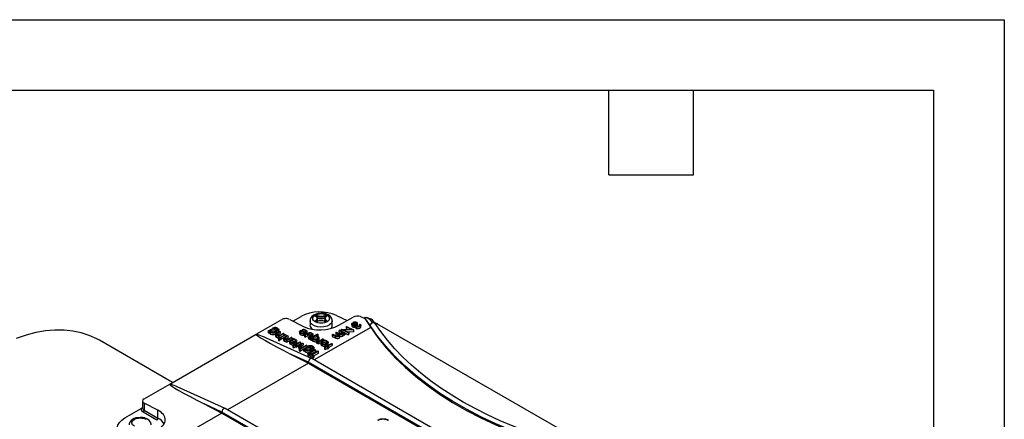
# Model space of a CAD drawing. Header units: inches. Extents: x 0 to 44, y 0 to 34.
# Tile 15 of 15: x 30.1 to 44, y 28.3 to 34. Entities that reach past the tile are written whole.
import ezdxf

# ---------------------------------------------------------------- set-up
doc = ezdxf.new("R2010")
doc.units = ezdxf.units.IN
doc.header["$LTSCALE"] = 4
doc.header["$MEASUREMENT"] = 0
doc.layers.add('TEXT', color=140, linetype='Continuous', lineweight=25)

msp = doc.modelspace()

# ---------------------------------------------------------------- linework, layer by layer
at = {"color": 7, "linetype": 'Continuous'}
for p, q in [((0, 34), (44, 34)), ((44, 34), (44, 0))]:
    msp.add_line(p, q, dxfattribs=at)
for p, q in [((33.408, 29.539), (33.77, 29.748)), ((33.881, 29.751), (34.076, 29.651)), ((33.928, 29.727), (34.042, 29.792)), ((34.169, 29.732), (34.169, 29.667)), ((34.251, 29.804), (34.257, 29.807)), ((34.257, 29.72), (34.251, 29.724)), ((34.252, 29.796), (34.252, 29.796)), ((34.253, 29.728), (34.253, 29.724)), ((34.259, 29.721), (34.253, 29.724)), ((34.254, 29.799), (34.26, 29.803)), ((34.254, 29.793), (34.254, 29.799)), ((34.26, 29.788), (34.26, 29.803)), ((34.264, 29.759), (34.271, 29.751)), ((34.271, 29.803), (34.271, 29.777)), ((34.274, 29.735), (34.274, 29.761)), ((34.278, 29.731), (34.274, 29.719)), ((34.38, 29.717), (34.375, 29.731)), ((34.379, 29.761), (34.379, 29.735)), ((34.382, 29.777), (34.382, 29.803)), ((34.393, 29.803), (34.399, 29.799)), ((34.393, 29.788), (34.393, 29.803)), ((34.4, 29.724), (34.394, 29.721)), ((34.396, 29.807), (34.402, 29.804)), ((34.402, 29.724), (34.396, 29.72)), ((34.399, 29.793), (34.399, 29.799)), ((34.4, 29.724), (34.4, 29.728)), ((34.401, 29.725), (34.401, 29.725)), ((34.484, 29.667), (34.484, 29.732)), ((34.545, 29.806), (34.694, 29.734)), ((34.577, 29.667), (34.78, 29.784)), ((34.783, 29.699), (34.785, 29.674)), ((34.805, 29.706), (34.806, 29.681)), ((34.835, 29.708), (34.826, 29.703)), ((34.826, 29.703), (34.827, 29.679)), ((34.835, 29.708), (34.836, 29.684)), ((34.883, 29.791), (34.944, 29.765)), ((34.944, 29.772), (34.944, 29.773)), ((35.022, 29.663), (34.944, 29.773)), ((34.944, 29.772), (34.944, 29.765)), ((34.944, 29.765), (35.028, 29.638)), ((35.045, 29.75), (34.974, 29.776)), ((35.056, 29.705), (35.023, 29.749)), ((35.091, 29.694), (35.055, 29.743)), ((35.081, 29.708), (35.12, 29.691)), ((33.575, 29.587), (33.631, 29.619)), ((33.575, 29.587), (33.583, 29.582)), ((33.575, 29.587), (33.576, 29.562)), ((33.576, 29.562), (33.585, 29.558)), ((33.583, 29.582), (33.596, 29.589)), ((33.583, 29.582), (33.585, 29.558)), ((33.585, 29.558), (33.597, 29.565)), ((33.596, 29.582), (33.597, 29.557)), ((33.611, 29.542), (33.61, 29.567)), ((33.619, 29.603), (33.62, 29.578)), ((33.645, 29.618), (33.641, 29.616)), ((33.674, 29.604), (33.675, 29.579)), ((33.675, 29.579), (33.679, 29.577)), ((33.684, 29.569), (33.685, 29.548)), ((33.7, 29.565), (33.699, 29.59)), ((33.701, 29.62), (33.703, 29.595)), ((33.701, 29.56), (33.737, 29.581)), ((33.746, 29.577), (33.712, 29.557)), ((33.723, 29.594), (33.714, 29.598)), ((33.714, 29.598), (33.716, 29.573)), ((33.716, 29.573), (33.72, 29.571)), ((33.723, 29.594), (33.724, 29.574)), ((33.729, 29.582), (33.728, 29.607)), ((33.737, 29.581), (33.746, 29.577)), ((33.746, 29.577), (33.747, 29.552)), ((34.021, 29.571), (34.022, 29.546)), ((34.038, 29.597), (34.102, 29.564)), ((34.092, 29.56), (34.038, 29.587)), ((34.038, 29.587), (34.039, 29.563)), ((34.061, 29.598), (34.057, 29.604)), ((34.057, 29.604), (34.058, 29.587)), ((34.061, 29.598), (34.061, 29.585)), ((34.102, 29.593), (34.103, 29.568)), ((34.109, 29.559), (34.11, 29.54)), ((34.126, 29.556), (34.125, 29.581)), ((35.028, 29.638), (34.227, 29.176)), ((34.533, 29.563), (34.541, 29.568)), ((34.56, 29.548), (34.533, 29.563)), ((34.533, 29.563), (34.534, 29.538)), ((34.541, 29.568), (34.577, 29.549)), ((34.59, 29.596), (34.581, 29.591)), ((34.611, 29.575), (34.581, 29.591)), ((34.582, 29.566), (34.581, 29.591)), ((34.582, 29.566), (34.612, 29.551)), ((34.59, 29.596), (34.661, 29.559)), ((34.611, 29.575), (34.612, 29.551)), ((34.612, 29.609), (34.614, 29.61)), ((34.612, 29.609), (34.614, 29.584)), ((34.71, 29.559), (34.612, 29.609)), ((34.614, 29.61), (34.755, 29.608)), ((34.614, 29.584), (34.711, 29.534)), ((34.652, 29.554), (34.64, 29.56)), ((34.783, 29.601), (34.642, 29.603)), ((34.642, 29.603), (34.718, 29.564)), ((34.661, 29.559), (34.652, 29.554)), ((34.661, 29.559), (34.662, 29.534)), ((34.679, 29.647), (34.687, 29.652)), ((34.755, 29.608), (34.679, 29.647)), ((34.679, 29.647), (34.68, 29.622)), ((34.68, 29.622), (34.707, 29.608)), ((34.687, 29.652), (34.785, 29.602)), ((34.691, 29.578), (34.784, 29.576)), ((34.718, 29.564), (34.71, 29.559)), ((34.71, 29.559), (34.711, 29.534)), ((34.718, 29.564), (34.72, 29.539)), ((34.759, 29.685), (34.76, 29.66)), ((34.771, 29.669), (34.772, 29.644)), ((34.785, 29.602), (34.783, 29.601)), ((34.783, 29.601), (34.784, 29.576)), ((34.784, 29.576), (34.786, 29.577)), ((34.785, 29.602), (34.786, 29.577)), ((34.794, 29.663), (34.796, 29.639)), ((34.812, 29.658), (34.814, 29.634)), ((34.822, 29.648), (34.823, 29.623)), ((34.83, 29.681), (34.84, 29.676)), ((34.831, 29.681), (34.836, 29.684)), ((34.84, 29.676), (34.841, 29.651)), ((34.871, 29.676), (34.88, 29.681)), ((34.871, 29.676), (34.872, 29.662)), ((34.876, 29.652), (34.877, 29.627)), ((34.889, 29.643), (34.888, 29.667)), ((35.12, 29.691), (35.101, 29.681)), ((35.12, 29.691), (35.122, 29.69)), ((35.122, 29.69), (38.31, 27.85)), ((32.224, 28.856), (31.187, 29.455)), ((32.183, 28.832), (33.408, 29.539)), ((34.192, 29.196), (33.555, 29.483)), ((33.68, 29.539), (33.681, 29.514)), ((33.691, 29.526), (33.692, 29.501)), ((33.697, 29.547), (33.698, 29.532)), ((33.706, 29.528), (33.713, 29.533)), ((33.712, 29.557), (33.713, 29.533)), ((33.713, 29.533), (33.747, 29.552)), ((33.719, 29.512), (33.732, 29.52)), ((33.728, 29.508), (33.719, 29.512)), ((33.719, 29.512), (33.72, 29.488)), ((33.72, 29.488), (33.723, 29.486)), ((33.72, 29.482), (33.721, 29.457)), ((33.724, 29.477), (33.725, 29.453)), ((33.799, 29.549), (33.728, 29.508)), ((33.728, 29.508), (33.729, 29.488)), ((33.736, 29.487), (33.749, 29.495)), ((33.739, 29.478), (33.74, 29.453)), ((33.743, 29.457), (33.742, 29.482)), ((33.749, 29.497), (33.82, 29.538)), ((33.749, 29.497), (33.75, 29.472)), ((33.758, 29.492), (33.749, 29.497)), ((33.75, 29.472), (33.759, 29.468)), ((33.829, 29.534), (33.758, 29.492)), ((33.758, 29.492), (33.759, 29.468)), ((33.759, 29.468), (33.792, 29.487)), ((33.765, 29.539), (33.791, 29.553)), ((33.799, 29.549), (33.791, 29.553)), ((33.791, 29.482), (33.792, 29.457)), ((33.799, 29.549), (33.8, 29.526)), ((33.802, 29.468), (33.803, 29.444)), ((33.808, 29.49), (33.809, 29.475)), ((33.812, 29.503), (33.848, 29.524)), ((33.817, 29.471), (33.824, 29.475)), ((33.82, 29.538), (33.829, 29.534)), ((33.857, 29.519), (33.823, 29.5)), ((33.823, 29.5), (33.824, 29.475)), ((33.824, 29.475), (33.858, 29.495)), ((33.829, 29.534), (33.83, 29.514)), ((33.83, 29.455), (33.843, 29.463)), ((33.839, 29.451), (33.83, 29.455)), ((33.83, 29.455), (33.831, 29.431)), ((33.831, 29.431), (33.84, 29.426)), ((33.91, 29.492), (33.839, 29.451)), ((33.839, 29.451), (33.84, 29.426)), ((33.84, 29.426), (33.874, 29.446)), ((33.848, 29.524), (33.857, 29.519)), ((33.857, 29.519), (33.858, 29.495)), ((33.876, 29.482), (33.902, 29.496)), ((33.877, 29.437), (33.878, 29.412)), ((33.892, 29.422), (33.893, 29.398)), ((33.894, 29.463), (33.958, 29.431)), ((33.948, 29.426), (33.894, 29.454)), ((33.894, 29.454), (33.895, 29.429)), ((33.9, 29.46), (33.911, 29.467)), ((33.91, 29.492), (33.902, 29.496)), ((33.91, 29.492), (33.911, 29.467)), ((33.917, 29.464), (33.913, 29.47)), ((33.913, 29.47), (33.914, 29.453)), ((33.917, 29.464), (33.917, 29.451)), ((33.958, 29.459), (33.959, 29.434)), ((33.963, 29.397), (34.025, 29.433)), ((33.965, 29.425), (33.966, 29.401)), ((34.034, 29.428), (33.971, 29.392)), ((33.982, 29.423), (33.981, 29.448)), ((34.025, 29.433), (34.034, 29.428)), ((34.034, 29.428), (34.035, 29.404)), ((34.036, 29.556), (34.037, 29.531)), ((34.077, 29.549), (34.078, 29.525)), ((34.09, 29.529), (34.125, 29.549)), ((34.099, 29.525), (34.09, 29.529)), ((34.09, 29.529), (34.092, 29.504)), ((34.092, 29.504), (34.1, 29.5)), ((34.132, 29.544), (34.099, 29.525)), ((34.099, 29.525), (34.1, 29.5)), ((34.1, 29.5), (34.133, 29.519)), ((34.132, 29.544), (34.133, 29.519)), ((34.145, 29.501), (34.178, 29.52)), ((34.154, 29.496), (34.145, 29.501)), ((34.145, 29.501), (34.146, 29.476)), ((34.146, 29.476), (34.155, 29.472)), ((34.151, 29.553), (34.152, 29.528)), ((34.188, 29.516), (34.154, 29.496)), ((34.154, 29.496), (34.155, 29.472)), ((34.155, 29.472), (34.173, 29.482)), ((34.173, 29.487), (34.27, 29.543)), ((34.173, 29.487), (34.181, 29.482)), ((34.173, 29.487), (34.174, 29.462)), ((34.174, 29.462), (34.183, 29.458)), ((34.181, 29.482), (34.195, 29.49)), ((34.181, 29.482), (34.183, 29.458)), ((34.183, 29.458), (34.195, 29.465)), ((34.186, 29.55), (34.187, 29.525)), ((34.188, 29.516), (34.189, 29.496)), ((34.194, 29.481), (34.196, 29.457)), ((34.211, 29.514), (34.209, 29.539)), ((34.209, 29.467), (34.21, 29.442)), ((34.217, 29.503), (34.218, 29.478)), ((34.279, 29.539), (34.24, 29.516)), ((34.255, 29.446), (34.267, 29.448)), ((34.255, 29.446), (34.256, 29.421)), ((34.26, 29.441), (34.261, 29.416)), ((34.27, 29.543), (34.279, 29.539)), ((34.274, 29.504), (34.275, 29.48)), ((34.279, 29.539), (34.28, 29.514)), ((34.279, 29.432), (34.289, 29.438)), ((34.288, 29.428), (34.279, 29.432)), ((34.279, 29.432), (34.28, 29.408)), ((34.283, 29.469), (34.284, 29.444)), ((34.359, 29.469), (34.288, 29.428)), ((34.288, 29.428), (34.289, 29.403)), ((34.289, 29.403), (34.32, 29.421)), ((34.3, 29.465), (34.298, 29.49)), ((34.326, 29.46), (34.35, 29.473)), ((34.347, 29.436), (34.348, 29.412)), ((34.359, 29.469), (34.35, 29.473)), ((34.359, 29.469), (34.36, 29.448)), ((34.403, 29.438), (34.404, 29.413)), ((34.428, 29.4), (34.427, 29.425)), ((34.484, 29.534), (34.493, 29.539)), ((34.522, 29.515), (34.484, 29.534)), ((34.484, 29.534), (34.485, 29.51)), ((34.485, 29.51), (34.523, 29.49)), ((34.493, 29.539), (34.531, 29.52)), ((34.522, 29.515), (34.523, 29.49)), ((34.534, 29.538), (34.561, 29.524)), ((34.56, 29.548), (34.561, 29.524)), ((34.561, 29.524), (34.573, 29.517)), ((34.58, 29.511), (34.581, 29.486)), ((34.593, 29.501), (34.591, 29.525)), ((34.612, 29.551), (34.623, 29.543)), ((34.629, 29.539), (34.63, 29.515)), ((34.64, 29.55), (34.641, 29.525)), ((34.642, 29.53), (34.641, 29.555)), ((34.642, 29.535), (34.653, 29.529)), ((34.652, 29.554), (34.653, 29.529)), ((34.653, 29.529), (34.662, 29.534)), ((34.711, 29.534), (34.72, 29.539)), ((33.925, 29.375), (33.954, 29.392)), ((33.934, 29.371), (33.925, 29.375)), ((33.925, 29.375), (33.926, 29.35)), ((33.926, 29.35), (33.935, 29.346)), ((33.933, 29.416), (33.934, 29.391)), ((33.934, 29.391), (33.942, 29.392)), ((33.963, 29.387), (33.934, 29.371)), ((33.934, 29.371), (33.935, 29.346)), ((33.935, 29.346), (33.964, 29.363)), ((33.941, 29.398), (33.95, 29.403)), ((33.954, 29.392), (33.941, 29.398)), ((33.941, 29.398), (33.942, 29.385)), ((33.95, 29.403), (33.963, 29.397)), ((33.961, 29.398), (33.966, 29.401)), ((33.975, 29.381), (33.963, 29.387)), ((33.963, 29.387), (33.964, 29.363)), ((33.964, 29.363), (33.976, 29.356)), ((33.971, 29.392), (33.984, 29.386)), ((33.984, 29.386), (33.975, 29.381)), ((33.976, 29.356), (33.975, 29.381)), ((33.976, 29.356), (33.985, 29.361)), ((33.984, 29.374), (34.035, 29.404)), ((33.984, 29.386), (33.985, 29.361)), ((34.005, 29.371), (34.007, 29.347)), ((34.016, 29.328), (34.058, 29.353)), ((34.025, 29.324), (34.016, 29.328)), ((34.016, 29.328), (34.017, 29.304)), ((34.017, 29.358), (34.018, 29.333)), ((34.017, 29.304), (34.026, 29.299)), ((34.018, 29.333), (34.022, 29.332)), ((34.023, 29.38), (34.023, 29.365)), ((34.125, 29.382), (34.025, 29.324)), ((34.025, 29.324), (34.026, 29.299)), ((34.026, 29.393), (34.062, 29.414)), ((34.026, 29.299), (34.074, 29.327)), ((34.032, 29.361), (34.039, 29.365)), ((34.071, 29.409), (34.038, 29.39)), ((34.038, 29.39), (34.039, 29.365)), ((34.039, 29.365), (34.072, 29.384)), ((34.062, 29.414), (34.071, 29.409)), ((34.071, 29.409), (34.072, 29.384)), ((34.074, 29.33), (34.13, 29.363)), ((34.074, 29.33), (34.082, 29.326)), ((34.074, 29.33), (34.075, 29.305)), ((34.075, 29.305), (34.083, 29.301)), ((34.082, 29.326), (34.095, 29.333)), ((34.082, 29.326), (34.083, 29.301)), ((34.083, 29.301), (34.096, 29.308)), ((34.09, 29.371), (34.116, 29.386)), ((34.095, 29.325), (34.096, 29.301)), ((34.11, 29.286), (34.109, 29.311)), ((34.125, 29.382), (34.116, 29.386)), ((34.118, 29.346), (34.119, 29.321)), ((34.125, 29.382), (34.126, 29.36)), ((34.144, 29.361), (34.14, 29.359)), ((34.166, 29.283), (34.237, 29.324)), ((34.166, 29.283), (34.167, 29.262)), ((34.175, 29.278), (34.166, 29.283)), ((34.173, 29.347), (34.174, 29.323)), ((34.174, 29.323), (34.178, 29.32)), ((34.246, 29.319), (34.175, 29.278)), ((34.182, 29.257), (34.247, 29.295)), ((34.183, 29.313), (34.183, 29.293)), ((34.191, 29.252), (34.278, 29.303)), ((34.199, 29.308), (34.197, 29.333)), ((34.2, 29.363), (34.202, 29.338)), ((34.287, 29.298), (34.2, 29.248)), ((34.222, 29.337), (34.213, 29.341)), ((34.213, 29.341), (34.215, 29.317)), ((34.215, 29.317), (34.22, 29.314)), ((34.222, 29.337), (34.223, 29.316)), ((34.228, 29.326), (34.226, 29.351)), ((34.237, 29.324), (34.246, 29.319)), ((34.246, 29.319), (34.247, 29.295)), ((34.278, 29.303), (34.287, 29.298)), ((34.28, 29.408), (34.289, 29.403)), ((34.288, 29.273), (34.287, 29.298)), ((34.323, 29.418), (34.324, 29.393)), ((34.338, 29.401), (34.339, 29.376)), ((34.372, 29.353), (34.401, 29.369)), ((34.381, 29.348), (34.372, 29.353)), ((34.372, 29.353), (34.373, 29.328)), ((34.373, 29.328), (34.382, 29.324)), ((34.377, 29.393), (34.378, 29.369)), ((34.41, 29.365), (34.381, 29.348)), ((34.381, 29.348), (34.382, 29.324)), ((34.382, 29.324), (34.411, 29.34)), ((34.389, 29.376), (34.397, 29.381)), ((34.401, 29.369), (34.389, 29.376)), ((34.389, 29.376), (34.389, 29.363)), ((34.397, 29.381), (34.41, 29.375)), ((34.408, 29.376), (34.413, 29.378)), ((34.41, 29.375), (34.472, 29.411)), ((34.422, 29.359), (34.41, 29.365)), ((34.41, 29.365), (34.411, 29.34)), ((34.411, 29.34), (34.423, 29.334)), ((34.413, 29.378), (34.412, 29.403)), ((34.481, 29.406), (34.418, 29.37)), ((34.418, 29.37), (34.431, 29.364)), ((34.431, 29.364), (34.422, 29.359)), ((34.423, 29.334), (34.422, 29.359)), ((34.423, 29.334), (34.432, 29.339)), ((34.431, 29.352), (34.482, 29.381)), ((34.431, 29.364), (34.432, 29.339)), ((34.472, 29.411), (34.481, 29.406)), ((34.481, 29.406), (34.482, 29.381)), ((33.893, 29.259), (34.146, 29.129)), ((34.147, 29.144), (33.893, 29.259)), ((34.137, 29.267), (34.138, 29.243)), ((34.14, 29.263), (34.141, 29.238)), ((37.346, 27.298), (34.147, 29.144)), ((34.156, 29.263), (34.157, 29.239)), ((34.16, 29.243), (34.159, 29.268)), ((34.16, 29.257), (34.17, 29.263)), ((34.16, 29.257), (34.161, 29.233)), ((34.211, 29.231), (34.16, 29.257)), ((34.161, 29.233), (34.212, 29.206)), ((34.17, 29.263), (34.191, 29.252)), ((34.175, 29.278), (34.175, 29.26)), ((37.394, 27.347), (34.194, 29.195)), ((34.2, 29.248), (34.221, 29.237)), ((34.221, 29.237), (34.211, 29.231)), ((34.211, 29.231), (34.212, 29.206)), ((34.212, 29.206), (34.222, 29.212)), ((34.221, 29.235), (34.288, 29.273)), ((34.221, 29.237), (34.222, 29.212)), ((34.146, 29.129), (33.002, 28.469)), ((34.146, 29.129), (37.347, 27.281)), ((31.821, 28.623), (32.183, 28.832)), ((32.967, 28.489), (32.33, 28.776)), ((31.798, 28.592), (31.798, 28.494)), ((31.549, 28.353), (31.779, 28.486)), ((31.779, 28.486), (31.798, 28.502)), ((32.016, 28.462), (31.821, 28.562)), ((31.821, 28.562), (31.821, 28.462)), ((31.821, 28.462), (32.016, 28.35)), ((32.016, 28.35), (32.016, 28.462)), ((32.922, 28.437), (32.668, 28.552)), ((32.668, 28.552), (32.921, 28.422)), ((36.169, 26.64), (32.969, 28.488)), ((31.807, 28.438), (32.002, 28.326)), ((32.921, 28.422), (32.134, 27.968)), ((32.921, 28.422), (36.122, 26.574)), ((36.121, 26.591), (32.922, 28.437))]:
    msp.add_line(p, q)
at = {"flags": 128}
for points in [[(34.327, 29.839), (34.282, 29.835), (34.265, 29.831), (34.24, 29.822), (34.217, 29.81), (34.196, 29.794), (34.18, 29.773), (34.171, 29.748), (34.17, 29.732)], [(34.483, 29.733), (34.483, 29.744), (34.473, 29.772), (34.454, 29.796), (34.431, 29.813), (34.406, 29.825), (34.385, 29.832), (34.36, 29.837), (34.327, 29.839)], [(34.484, 29.732), (34.483, 29.722), (34.471, 29.695), (34.446, 29.672), (34.41, 29.655), (34.367, 29.644), (34.321, 29.641), (34.274, 29.646), (34.233, 29.659), (34.2, 29.678), (34.178, 29.702), (34.169, 29.728), (34.169, 29.732)], [(34.243, 29.716), (34.218, 29.737), (34.211, 29.75), (34.208, 29.764), (34.211, 29.778), (34.218, 29.791), (34.243, 29.812), (34.28, 29.826), (34.303, 29.831), (34.327, 29.832), (34.35, 29.831), (34.373, 29.826), (34.41, 29.812)], [(34.41, 29.812), (34.435, 29.791), (34.442, 29.778), (34.445, 29.764), (34.442, 29.75), (34.435, 29.737), (34.41, 29.716), (34.373, 29.701), (34.35, 29.697), (34.327, 29.696), (34.303, 29.697), (34.28, 29.701), (34.243, 29.716)], [(34.25, 29.795), (34.248, 29.797), (34.248, 29.799), (34.249, 29.802), (34.251, 29.804)], [(34.251, 29.724), (34.249, 29.726), (34.248, 29.728), (34.248, 29.731), (34.25, 29.733)], [(34.27, 29.764), (34.265, 29.781), (34.25, 29.795)], [(34.25, 29.733), (34.265, 29.747), (34.27, 29.764)], [(34.253, 29.795), (34.252, 29.796), (34.252, 29.796)], [(34.253, 29.724), (34.252, 29.725), (34.252, 29.725)], [(34.271, 29.722), (34.273, 29.726), (34.274, 29.735)], [(34.274, 29.744), (34.278, 29.732), (34.278, 29.731)], [(34.375, 29.731), (34.375, 29.732), (34.379, 29.744)], [(34.379, 29.735), (34.38, 29.726), (34.382, 29.722)], [(34.403, 29.795), (34.388, 29.781), (34.383, 29.764)], [(34.383, 29.764), (34.388, 29.747), (34.403, 29.733)], [(34.401, 29.796), (34.401, 29.796), (34.4, 29.795)], [(34.401, 29.725), (34.401, 29.725), (34.4, 29.724)], [(34.402, 29.804), (34.404, 29.802), (34.405, 29.799), (34.405, 29.797), (34.403, 29.795)], [(34.403, 29.733), (34.405, 29.731), (34.405, 29.728), (34.404, 29.726), (34.402, 29.724)], [(34.771, 29.669), (34.763, 29.675), (34.759, 29.684), (34.76, 29.692), (34.766, 29.699), (34.774, 29.704)], [(34.783, 29.699), (34.774, 29.691), (34.772, 29.686), (34.773, 29.68), (34.777, 29.676), (34.779, 29.674)], [(34.944, 29.773), (34.945, 29.775), (34.946, 29.777), (34.95, 29.78), (34.98, 29.773), (35.023, 29.749)], [(35.092, 29.692), (35.085, 29.699), (35.073, 29.704), (35.059, 29.703), (35.045, 29.698), (35.033, 29.688), (35.025, 29.676), (35.022, 29.663)], [(31.187, 29.455), (31.151, 29.475), (31.043, 29.524), (30.93, 29.561), (30.81, 29.586), (30.686, 29.599), (30.557, 29.599), (30.425, 29.588), (30.288, 29.565), (30.149, 29.529), (30.008, 29.481)], [(33.618, 29.573), (33.61, 29.579), (33.607, 29.587), (33.609, 29.594), (33.615, 29.6), (33.619, 29.603)], [(33.674, 29.604), (33.683, 29.598), (33.686, 29.591), (33.686, 29.585), (33.681, 29.578), (33.675, 29.574)], [(33.691, 29.526), (33.683, 29.532), (33.68, 29.538), (33.681, 29.545), (33.686, 29.551), (33.701, 29.56)], [(33.683, 29.609), (33.694, 29.601), (33.698, 29.591), (33.696, 29.581), (33.689, 29.573), (33.684, 29.569)], [(33.699, 29.562), (33.7, 29.563), (33.699, 29.565)], [(33.714, 29.598), (33.716, 29.606), (33.712, 29.613), (33.701, 29.62)], [(33.703, 29.595), (33.713, 29.587), (33.716, 29.582)], [(33.709, 29.625), (33.723, 29.616), (33.727, 29.608), (33.727, 29.6), (33.723, 29.594)], [(33.727, 29.576), (33.729, 29.579), (33.728, 29.582)], [(34.036, 29.556), (34.024, 29.565), (34.021, 29.573), (34.021, 29.579)], [(34.038, 29.587), (34.032, 29.58), (34.032, 29.574), (34.037, 29.566), (34.044, 29.561)], [(34.102, 29.564), (34.11, 29.571), (34.113, 29.578), (34.112, 29.584), (34.106, 29.59), (34.102, 29.593)], [(34.11, 29.598), (34.122, 29.589), (34.125, 29.581), (34.122, 29.571), (34.114, 29.562), (34.109, 29.559)], [(34.622, 29.545), (34.628, 29.55), (34.631, 29.556), (34.629, 29.561), (34.625, 29.567), (34.611, 29.575)], [(34.822, 29.648), (34.815, 29.653), (34.812, 29.659), (34.813, 29.665)], [(34.814, 29.634), (34.814, 29.632), (34.817, 29.627), (34.823, 29.623)], [(34.84, 29.676), (34.828, 29.667), (34.826, 29.662), (34.826, 29.658), (34.828, 29.655), (34.831, 29.653)], [(34.866, 29.657), (34.872, 29.662), (34.874, 29.667), (34.873, 29.673), (34.871, 29.676)], [(34.88, 29.681), (34.887, 29.672), (34.887, 29.664), (34.883, 29.657), (34.876, 29.652)], [(34.877, 29.627), (34.885, 29.634), (34.889, 29.642), (34.889, 29.643)], [(38.244, 27.803), (37.988, 27.863), (37.737, 27.93), (37.493, 28.004), (37.255, 28.086), (37.025, 28.174), (36.802, 28.268), (36.588, 28.369), (36.384, 28.476), (36.188, 28.589), (36.003, 28.707), (35.828, 28.831), (35.664, 28.959), (35.512, 29.092), (35.371, 29.229), (35.242, 29.37), (35.126, 29.515), (35.022, 29.663)], [(35.028, 29.638), (35.131, 29.492), (35.248, 29.348), (35.376, 29.208), (35.516, 29.072), (35.668, 28.94), (35.831, 28.813), (36.005, 28.69), (36.189, 28.573), (36.383, 28.461), (36.586, 28.354), (36.799, 28.254), (37.02, 28.16), (37.248, 28.072), (37.484, 27.991), (37.727, 27.917), (37.975, 27.85), (38.229, 27.79)], [(38.266, 27.863), (38.249, 27.867), (38.041, 27.915), (37.836, 27.969), (37.633, 28.028), (37.433, 28.092), (37.238, 28.161), (37.047, 28.235), (36.861, 28.314), (36.68, 28.398), (36.506, 28.486), (36.338, 28.579), (36.177, 28.676), (36.023, 28.776), (35.876, 28.881), (35.738, 28.989), (35.607, 29.101), (35.485, 29.216), (35.371, 29.334), (35.266, 29.456), (35.17, 29.58), (35.093, 29.692)], [(33.697, 29.547), (33.693, 29.542), (33.693, 29.538), (33.695, 29.534), (33.701, 29.53)], [(33.724, 29.477), (33.721, 29.479), (33.72, 29.481), (33.721, 29.484), (33.722, 29.485), (33.723, 29.486)], [(33.739, 29.486), (33.741, 29.484), (33.742, 29.482), (33.742, 29.48), (33.74, 29.478), (33.739, 29.478)], [(33.74, 29.453), (33.743, 29.455), (33.743, 29.457), (33.743, 29.457)], [(33.802, 29.468), (33.794, 29.475), (33.791, 29.481), (33.792, 29.488), (33.797, 29.494), (33.812, 29.503)], [(33.808, 29.49), (33.804, 29.485), (33.804, 29.481), (33.806, 29.477), (33.812, 29.473)], [(33.892, 29.422), (33.88, 29.431), (33.877, 29.44), (33.877, 29.445)], [(33.894, 29.454), (33.888, 29.446), (33.888, 29.44), (33.893, 29.433), (33.9, 29.428)], [(33.958, 29.431), (33.966, 29.438), (33.969, 29.444), (33.968, 29.451), (33.962, 29.456), (33.958, 29.459)], [(33.966, 29.465), (33.978, 29.455), (33.981, 29.448), (33.978, 29.438), (33.97, 29.429), (33.965, 29.425)], [(33.966, 29.401), (33.977, 29.41), (33.982, 29.421), (33.981, 29.423)], [(34.078, 29.525), (34.088, 29.526), (34.091, 29.527)], [(34.194, 29.53), (34.196, 29.535), (34.196, 29.541), (34.191, 29.546), (34.186, 29.55)], [(34.195, 29.555), (34.207, 29.546), (34.209, 29.539), (34.208, 29.532), (34.203, 29.526), (34.188, 29.516)], [(34.209, 29.467), (34.197, 29.476), (34.194, 29.484), (34.195, 29.49)], [(34.196, 29.457), (34.196, 29.455), (34.204, 29.446), (34.21, 29.442)], [(34.218, 29.472), (34.209, 29.478), (34.205, 29.486), (34.207, 29.494), (34.213, 29.5), (34.217, 29.503)], [(34.274, 29.504), (34.282, 29.498), (34.286, 29.49), (34.284, 29.483), (34.278, 29.476), (34.274, 29.473)], [(34.283, 29.509), (34.295, 29.5), (34.298, 29.49), (34.296, 29.481), (34.288, 29.472), (34.283, 29.469)], [(34.284, 29.444), (34.296, 29.454), (34.3, 29.464), (34.299, 29.465)], [(34.347, 29.406), (34.338, 29.412), (34.335, 29.42), (34.337, 29.427), (34.344, 29.434), (34.347, 29.436)], [(34.403, 29.438), (34.412, 29.432), (34.415, 29.425), (34.414, 29.418), (34.409, 29.411), (34.403, 29.407)], [(34.412, 29.443), (34.424, 29.434), (34.427, 29.425), (34.426, 29.416), (34.418, 29.407), (34.412, 29.403)], [(34.573, 29.516), (34.579, 29.522), (34.582, 29.528), (34.581, 29.534), (34.576, 29.539), (34.56, 29.548)], [(34.589, 29.535), (34.591, 29.525), (34.588, 29.518), (34.58, 29.511)], [(34.581, 29.486), (34.59, 29.493), (34.592, 29.501)], [(34.017, 29.358), (34.008, 29.365), (34.005, 29.372), (34.008, 29.379), (34.016, 29.386), (34.026, 29.393)], [(34.023, 29.38), (34.019, 29.374), (34.018, 29.37), (34.021, 29.367), (34.027, 29.362)], [(34.117, 29.316), (34.109, 29.322), (34.106, 29.33), (34.108, 29.337), (34.114, 29.343), (34.118, 29.346)], [(34.173, 29.347), (34.182, 29.341), (34.185, 29.335), (34.185, 29.328), (34.18, 29.322), (34.174, 29.317)], [(34.182, 29.352), (34.193, 29.344), (34.197, 29.335), (34.195, 29.324), (34.188, 29.316), (34.183, 29.313)], [(34.196, 29.3), (34.199, 29.307), (34.198, 29.308)], [(34.213, 29.341), (34.215, 29.35), (34.211, 29.356), (34.2, 29.363)], [(34.202, 29.338), (34.212, 29.331), (34.215, 29.325)], [(34.208, 29.369), (34.222, 29.359), (34.226, 29.351), (34.225, 29.343), (34.222, 29.337)], [(34.225, 29.317), (34.228, 29.322), (34.227, 29.326)], [(34.343, 29.408), (34.345, 29.409), (34.348, 29.412)], [(34.378, 29.369), (34.388, 29.37), (34.389, 29.37)], [(34.413, 29.378), (34.424, 29.387), (34.428, 29.397), (34.428, 29.4)], [(34.14, 29.263), (34.138, 29.265), (34.137, 29.267), (34.137, 29.269), (34.139, 29.271), (34.14, 29.272)], [(34.155, 29.272), (34.158, 29.27), (34.159, 29.268), (34.158, 29.265), (34.156, 29.264), (34.156, 29.263)], [(34.157, 29.239), (34.159, 29.241), (34.16, 29.243), (34.16, 29.243)], [(31.526, 28.063), (31.487, 28.096), (31.459, 28.132), (31.443, 28.171), (31.44, 28.211), (31.449, 28.25), (31.471, 28.288), (31.505, 28.323), (31.549, 28.353)], [(31.765, 28.361), (31.721, 28.357), (31.704, 28.353), (31.679, 28.344), (31.656, 28.332), (31.635, 28.315), (31.619, 28.294), (31.609, 28.269), (31.609, 28.254)], [(31.682, 28.237), (31.657, 28.258), (31.65, 28.272), (31.647, 28.285), (31.65, 28.299), (31.657, 28.312), (31.682, 28.334), (31.718, 28.348), (31.741, 28.352), (31.765, 28.354), (31.789, 28.352), (31.812, 28.348), (31.849, 28.334)], [(31.922, 28.254), (31.922, 28.266), (31.912, 28.294), (31.893, 28.317), (31.87, 28.335), (31.845, 28.347), (31.824, 28.354), (31.799, 28.358), (31.765, 28.361)]]:
    msp.add_lwpolyline(points, dxfattribs=at)
for centre, radius, start, end in [((34.307, 29.275), 0.582, 65.8907, 117.1853), ((34.252, 29.793), 0.00191, 354.4585, 125.2129), ((34.248, 29.728), 0.00565, 3.2233, 62.1801), ((34.248, 29.799), 0.00605, 2.6055, 57.3945), ((34.252, 29.722), 0.00198, 65.686, 125.6182), ((34.255, 29.796), 0.00392, 113.9962, 174.6837), ((34.255, 29.725), 0.0037, 119.5079, 174.4482), ((34.233, 29.758), 0.0408, 4.4763, 60.3341), ((34.235, 29.763), 0.0391, 298.3702, 356.9007), ((34.266, 29.791), 0.0183, 65.4549, 117.3057), ((34.254, 29.802), 0.00605, 2.6055, 57.3945), ((34.258, 29.719), 0.00188, 63.4081, 127.3168), ((34.266, 29.737), 0.0183, 242.6889, 294.5505), ((34.266, 29.733), 0.0141, 242.9033, 294.5456), ((34.266, 29.792), 0.0122, 65.5592, 117.2014), ((34.327, 29.902), 0.142, 245.762, 294.238), ((34.277, 29.803), 0.00654, 127.6504, 177.9831), ((34.327, 29.927), 0.136, 245.7844, 294.2156), ((34.327, 29.902), 0.136, 245.7844, 294.2156), ((34.272, 29.719), 0.00172, 48.8387, 112.0353), ((34.327, 29.926), 0.13, 245.762, 294.238), ((34.327, 29.601), 0.13, 65.762, 114.238), ((34.418, 29.759), 0.0391, 118.3702, 176.9007), ((34.42, 29.764), 0.0408, 184.4763, 240.3341), ((34.387, 29.791), 0.0183, 62.6889, 114.5505), ((34.376, 29.803), 0.00654, 2.0169, 52.3496), ((34.387, 29.737), 0.0183, 245.4549, 297.3057), ((34.381, 29.719), 0.00172, 67.9647, 131.1613), ((34.387, 29.792), 0.0122, 62.7986, 114.4408), ((34.387, 29.733), 0.0141, 245.4544, 297.0967), ((34.399, 29.802), 0.00605, 122.6055, 177.3945), ((34.395, 29.719), 0.00188, 52.6832, 116.5919), ((34.405, 29.799), 0.00605, 122.6055, 177.3945), ((34.398, 29.796), 0.00383, 5.5575, 66.807), ((34.401, 29.793), 0.00191, 54.7871, 185.5415), ((34.405, 29.728), 0.00565, 117.8199, 176.7767), ((34.398, 29.725), 0.00368, 4.1724, 60.5973), ((34.401, 29.722), 0.00198, 54.3818, 114.314), ((34.809, 29.64), 0.0737, 69.147, 118.3453), ((34.809, 29.655), 0.0514, 94.5806, 119.9314), ((34.808, 29.645), 0.0612, 73.2256, 93.191), ((35.066, 29.662), 0.0441, 103.4098, 178.4676), ((35.036, 29.728), 0.0243, 35.5664, 120.3307), ((35.066, 29.676), 0.0305, 38.2341, 109.5069), ((33.618, 29.588), 0.022, 175.4946, 250.1613), ((33.645, 29.642), 0.0824, 245.3326, 298.1886), ((33.645, 29.63), 0.0631, 244.7106, 298.3867), ((33.647, 29.552), 0.0587, 63.342, 119.4511), ((33.649, 29.527), 0.0587, 63.342, 119.4511), ((33.69, 29.524), 0.112, 107.847, 121.698), ((33.651, 29.541), 0.0753, 64.4633, 97.3334), ((33.675, 29.572), 0.0545, 60.6373, 123.5742), ((33.676, 29.56), 0.0738, 62.7266, 105.6814), ((34.054, 29.565), 0.036, 116.8446, 157.29), ((34.068, 29.61), 0.0544, 243.8268, 271.0548), ((34.076, 29.529), 0.0772, 63.9694, 103.9757), ((34.074, 29.53), 0.0684, 65.7125, 100.964), ((34.068, 29.627), 0.0709, 270.5082, 289.4757), ((34.071, 29.628), 0.0791, 274.4027, 298.7541), ((34.081, 29.525), 0.0483, 62.7071, 86.2354), ((34.164, 29.494), 0.0677, 63.4876, 125.5347), ((34.242, 29.673), 0.0735, 184.3826, 238.4199), ((34.419, 29.67), 0.0654, 311.8464, 357.6876), ((34.625, 29.555), 0.0162, 341.0818, 20.205), ((34.779, 29.662), 0.0189, 185.4622, 249.4377), ((34.796, 29.719), 0.0562, 244.3199, 268.7444), ((34.796, 29.693), 0.0541, 243.853, 269.2112), ((34.798, 29.726), 0.0554, 250.1639, 304.9831), ((34.81, 29.629), 0.0519, 94.6937, 119.8183), ((34.797, 29.73), 0.0673, 267.4308, 283.6274), ((34.799, 29.706), 0.0671, 267.4133, 283.6449), ((34.809, 29.617), 0.0646, 73.7442, 92.6723), ((34.845, 29.703), 0.0597, 246.8249, 300.4754), ((34.846, 29.681), 0.0617, 247.7629, 299.5373), ((34.845, 29.69), 0.0397, 249.528, 301.8241), ((33.621, 29.566), 0.0255, 199.883, 246.9497), ((33.646, 29.617), 0.0826, 245.3939, 298.1273), ((33.698, 29.516), 0.0163, 187.7995, 250.8025), ((33.721, 29.588), 0.0692, 244.5291, 279.485), ((33.718, 29.551), 0.0566, 242.6209, 271.9875), ((33.774, 29.446), 0.127, 118.9936, 127.1852), ((33.725, 29.584), 0.059, 246.5099, 289.3534), ((33.727, 29.458), 0.00612, 192.7908, 246.3437), ((33.731, 29.47), 0.0176, 64.1446, 116.6962), ((33.731, 29.493), 0.0175, 244.2931, 297.1731), ((33.732, 29.468), 0.0173, 243.9739, 297.4922), ((33.691, 29.659), 0.141, 292.1649, 301.4699), ((33.809, 29.459), 0.0163, 187.7995, 250.8025), ((33.832, 29.531), 0.0692, 244.5291, 279.485), ((33.829, 29.494), 0.0566, 242.6209, 271.9875), ((33.885, 29.389), 0.127, 118.9936, 127.1852), ((33.836, 29.527), 0.059, 246.5099, 289.3534), ((33.802, 29.602), 0.141, 292.1649, 301.4699), ((33.91, 29.431), 0.036, 116.8446, 157.29), ((33.923, 29.486), 0.0712, 243.8333, 277.8201), ((33.924, 29.476), 0.0544, 243.8268, 271.0548), ((33.932, 29.396), 0.0772, 63.9694, 103.9757), ((33.93, 29.397), 0.0684, 65.7125, 100.964), ((33.924, 29.493), 0.0709, 270.5082, 289.4757), ((33.927, 29.495), 0.0791, 274.4027, 298.7541), ((33.937, 29.392), 0.0483, 62.7071, 86.2354), ((34.043, 29.55), 0.02, 192.922, 253.4834), ((34.067, 29.62), 0.0712, 243.8333, 277.8201), ((34.069, 29.599), 0.0746, 244.6373, 277.0161), ((34.187, 29.455), 0.104, 110.4916, 122.043), ((34.199, 29.409), 0.128, 111.5786, 120.9561), ((34.164, 29.506), 0.0485, 63.3336, 105.6454), ((34.165, 29.482), 0.0483, 63.2319, 105.7471), ((34.131, 29.607), 0.099, 298.727, 309.4089), ((34.244, 29.541), 0.082, 244.6815, 298.3468), ((34.243, 29.51), 0.0758, 244.364, 279.5249), ((34.247, 29.448), 0.0629, 64.5773, 118.1736), ((34.248, 29.423), 0.0629, 64.5773, 118.1736), ((34.245, 29.529), 0.0633, 244.7628, 298.0535), ((34.25, 29.441), 0.0759, 64.3607, 97.833), ((34.265, 29.45), 0.0111, 204.5778, 243.7106), ((34.266, 29.426), 0.0109, 204.2603, 244.0281), ((34.278, 29.485), 0.0475, 247.8972, 283.649), ((34.275, 29.453), 0.00911, 212.5557, 240.5121), ((34.283, 29.486), 0.0432, 253.1113, 293.0629), ((34.213, 29.648), 0.22, 293.2928, 300.9156), ((34.349, 29.416), 0.0271, 114.0157, 169.1294), ((34.347, 29.423), 0.0243, 184.6104, 248.3572), ((34.377, 29.371), 0.0802, 64.5246, 118.9967), ((34.377, 29.382), 0.0615, 64.627, 118.7438), ((34.378, 29.358), 0.0615, 64.627, 118.7438), ((34.554, 29.563), 0.0582, 236.6397, 296.4759), ((34.555, 29.538), 0.0574, 236.1931, 296.9225), ((34.555, 29.552), 0.0403, 234.2355, 297.1929), ((34.603, 29.582), 0.042, 232.3648, 296.4635), ((34.604, 29.587), 0.0541, 254.3673, 297.817), ((34.605, 29.562), 0.0533, 254.0274, 298.1569), ((34.616, 29.564), 0.028, 297.3112, 328.7031), ((34.616, 29.541), 0.0302, 298.4673, 327.547), ((34.632, 29.529), 0.0102, 334.8276, 6.6001), ((33.898, 29.417), 0.02, 192.922, 253.4834), ((33.925, 29.465), 0.0746, 244.6373, 277.0161), ((34.023, 29.349), 0.0163, 187.9094, 250.7523), ((34.047, 29.429), 0.077, 246.7296, 278.455), ((34.101, 29.276), 0.13, 119.0381, 127.0203), ((34.05, 29.416), 0.0589, 246.5127, 289.3753), ((34.017, 29.491), 0.14, 292.1347, 301.5001), ((34.117, 29.331), 0.022, 175.4946, 250.1613), ((34.12, 29.309), 0.0255, 199.883, 246.9497), ((34.144, 29.385), 0.0824, 245.3326, 298.1886), ((34.144, 29.358), 0.0794, 245.0959, 286.2075), ((34.144, 29.373), 0.0631, 244.7106, 298.3867), ((34.146, 29.295), 0.0587, 63.342, 119.4511), ((34.148, 29.27), 0.0587, 63.342, 119.4511), ((34.189, 29.268), 0.112, 107.847, 121.698), ((34.149, 29.284), 0.0753, 64.4633, 97.3334), ((34.174, 29.316), 0.0545, 60.6373, 123.5742), ((34.174, 29.303), 0.0738, 62.7266, 105.6814), ((34.276, 29.448), 0.0352, 245.0539, 275.7203), ((34.347, 29.397), 0.0228, 189.7041, 249.4816), ((34.371, 29.472), 0.0784, 245.0142, 274.2111), ((34.372, 29.447), 0.0784, 245.0142, 274.2111), ((34.373, 29.462), 0.0623, 245.0189, 298.916), ((34.374, 29.472), 0.0784, 271.9149, 298.665), ((34.144, 29.244), 0.00612, 192.7908, 246.3437), ((34.148, 29.256), 0.0176, 64.1446, 116.6962), ((34.148, 29.279), 0.0175, 244.2931, 297.1731), ((34.149, 29.254), 0.0173, 243.9739, 297.4922), ((31.824, 28.48), 0.0456, 172.3366, 247.6688), ((31.837, 28.498), 0.0396, 185.6948, 245.6253), ((31.791, 28.464), 0.0303, 302.6055, 357.3945), ((31.986, 28.351), 0.0303, 302.6055, 357.3945), ((31.914, 28.155), 0.22, 31.0159, 62.3799), ((35.197, 28.194), 0.144, 87.4971, 120.352), ((35.201, 28.189), 0.145, 89.1699, 117.7262), ((35.211, 28.199), 0.139, 59.05, 93.1446), ((35.206, 28.189), 0.145, 62.2736, 90.8303)]:
    msp.add_arc(centre, radius, start, end)
for centre, major_axis, ratio, start_param, end_param in [((33.825, 29.719), (0.0787, 0.0035), 0.545025, 0.76097, 2.331767), ((34.836, 29.755), (0.0787, 0.0035), 0.545025, 0.894522, 2.331767), ((34.327, 29.796), (0.354, 0.016), 0.545025, 3.902563, 5.473359), ((33.921, 29.275), (0.514, -0.263), 0.046766, 3.111386, 4.682182), ((33.921, 29.275), (0.514, -0.263), 0.046766, 2.386644, 3.111386), ((34.175, 29.16), (0.018, 0.0351), 0.607826, 6.252898, 8.609011), ((32.696, 28.568), (0.514, -0.263), 0.046766, 3.111386, 4.682182), ((32.696, 28.568), (0.514, -0.263), 0.046766, 2.386644, 3.111386), ((31.877, 28.594), (0.0787, 0.0035), 0.545025, 2.331767, 3.902563), ((31.765, 28.317), (0.354, 0.016), 0.545025, 5.473359, 7.044156), ((32.95, 28.453), (0.018, 0.0351), 0.607826, 6.252898, 8.609011)]:
    msp.add_ellipse(centre, major_axis=major_axis, ratio=ratio, start_param=start_param, end_param=end_param)
at = {"layer": 'TEXT'}
for p, q in [((1, 33), (43, 33)), ((38.4, 31.8), (38.4, 33)), ((39.6, 31.8), (39.6, 33)), ((43, 33), (43, 1)), ((38.4, 31.8), (39.6, 31.8))]:
    msp.add_line(p, q, dxfattribs=at)

doc.saveas('drawing.dxf')
